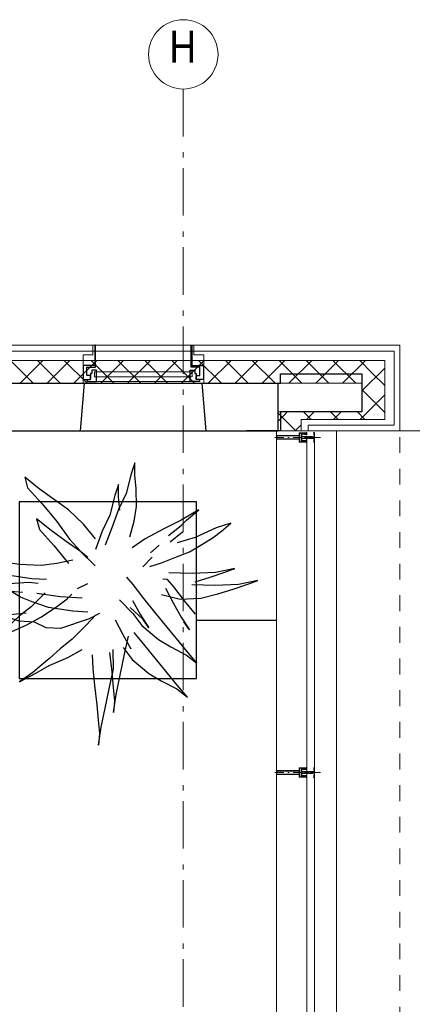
# Model space of a CAD drawing. Header units: millimetres. Extents: x 45699 to 251499, y 244 to 86446.
# Tile 240 of 240: x 238974 to 241039, y 81179 to 86365. Entities that reach past the tile are written whole.
import ezdxf

# ---------------------------------------------------------------- set-up
doc = ezdxf.new("R2010")
doc.units = ezdxf.units.MM
doc.header["$LTSCALE"] = 400
for name, pattern in [('HIDDEN', [0.375, 0.25, -0.125]), ('STYLE_01', [0.416641, 0.208282, -0.208359]), ('STYLE_06', [1.041641, 0.625, -0.208282, 0.069427, -0.138931]), ('STYLE_15', [0.240945, 0.11811, -0.059055, 0.004724, -0.059055]), ('STYLE_16', [0.177165, 0.11811, -0.059055])]:
    doc.linetypes.add(name, pattern=pattern)
for name, color, linetype in [('-ve', 2, 'HIDDEN'), ('inlay', 6, 'Continuous'), ('plant', 114, 'Continuous'), ('timmerwerk-ge', 150, 'Continuous')]:
    doc.layers.add(name, color=color, linetype=linetype)
for name, color, linetype, lineweight in [('Binnenkozijnen', 140, 'Continuous', 15), ('Buitenkozijnen', 140, 'Continuous', 15), ('mat-beton (ihwg)', 5, 'Continuous', 25), ('mat-isolatie', 140, 'Continuous', 15), ('mat-multiplex-hor', 140, 'Continuous', 15), ('None', 7, 'Continuous', 9)]:
    doc.layers.add(name, color=color, linetype=linetype, lineweight=lineweight)
doc.styles.add('Arial Narrow', font='ARIALN.TTF', dxfattribs={"height": 222.25})

# ---------------------------------------------------------------- blocks, each defined once
blk = doc.blocks.new('*X818')
at = {"layer": 'None', "lineweight": 13}
for p, q in [((50041.5, 41020), (50161.5, 40900)), ((50182.9, 41020), (50302.9, 40900)), ((50324.3, 41020), (50444.3, 40900)), ((50465.7, 41020), (50585.7, 40900)), ((50607.1, 41020), (50727.1, 40900)), ((50748.5, 41020), (50868.5, 40900)), ((50889.9, 41020), (51009.9, 40900)), ((51031.3, 41020), (51151.3, 40900)), ((51172.7, 41020), (51292.7, 40900)), ((51314.1, 41020), (51434.1, 40900)), ((51455.5, 41020), (51575.5, 40900)), ((51596.9, 41020), (51716.9, 40900)), ((51738.3, 41020), (51858.3, 40900)), ((51879.7, 41020), (51945.5, 40954.2))]:
    blk.add_line(p, q, dxfattribs=at)
at = {"layer": 'None', "lineweight": 5}
for p, q in [((50092.4, 40900), (50212.4, 41020)), ((50233.8, 40900), (50353.8, 41020)), ((50375.2, 40900), (50495.2, 41020)), ((50516.7, 40900), (50636.7, 41020)), ((50658.1, 40900), (50778.1, 41020)), ((50799.5, 40900), (50919.5, 41020)), ((50940.9, 40900), (51060.9, 41020)), ((51082.3, 40900), (51202.3, 41020)), ((51223.8, 40900), (51343.8, 41020)), ((51365.2, 40900), (51485.2, 41020)), ((51506.6, 40900), (51626.6, 41020)), ((51648, 40900), (51768, 41020)), ((51789.4, 40900), (51909.4, 41020))]:
    blk.add_line(p, q, dxfattribs=at)
blk = doc.blocks.new('*U497')
at = {"layer": 'None', "color": 8, "lineweight": 5, "flags": 128}
for points in [[(-5, -154.3), (-5, -154.3, 0.414214), (-5.5, -154.8), (-5.5, -172.5), (-5.5, -172.5, 0.414214), (-5, -173), (-4, -173), (-4, -173, 0.414214), (-3.5, -172.5), (-3.5, -172.5, 0.414214), (-4, -172), (-4.5, -172), (-4.5, -168.8), (-4.5, -168.8, -0.414214), (-4, -168.3), (-2.7, -168.3), (-2.7, -168.3, 0.221695), (-1.9, -167.9), (-0.8, -166.5), (-0.8, -166.5, -0.466308), (0.8, -166.5), (2, -167.9), (2, -167.9, 0.221695), (2.7, -168.3), (4, -168.3), (4, -168.3, -0.414214), (4.5, -168.8), (4.5, -172), (4, -172), (4, -172, 0.414214), (3.5, -172.5), (3.5, -172.5, 0.414214), (4, -173), (5, -173), (5, -173, 0.414214), (5.5, -172.5), (5.5, -154.8), (5.5, -154.8, 0.414214), (5, -154.3), (4.7, -154.3), (4.7, -155), (4.7, -155, -0.414214), (4.4, -155.3), (4.1, -155.3), (4.1, -155.3, -0.414214), (3.3, -154.5), (3.3, -150.6), (3.3, -150.6, -0.414214), (4.1, -149.8), (4.4, -149.8), (4.4, -149.8, -0.414214), (4.7, -150.1), (4.7, -150.8), (5, -150.8), (5, -150.8, 0.414214), (5.5, -150.3), (5.5, -137.6), (5.5, -137.6, 0.351868), (5.3, -137.3), (5.3, -137.3, 0.351868), (4.9, -137.5), (4.1, -139.2), (4.1, -139.2, 0.314902), (4.2, -139.4), (4.5, -139.7), (4.5, -139.7, -0.198912), (4.5, -139.9), (4.5, -140.1), (4.5, -140.1, -0.198912), (4.5, -140.3), (4.2, -140.6), (4.2, -140.6, 0.414214), (4.2, -140.8), (4.5, -141.1), (4.5, -141.1, -0.198912), (4.5, -141.3), (4.5, -141.5), (4.5, -141.5, -0.198912), (4.5, -141.7), (4.2, -142), (4.2, -142, 0.414214), (4.2, -142.2), (4.5, -142.5), (4.5, -142.5, -0.198912), (4.5, -142.7), (4.5, -143.2), (4.5, -143.2, -0.087489), (4.5, -143.3), (4.2, -144.1), (4.2, -148.5), (4.2, -148.5, -0.414214), (3.9, -148.8), (-3.9, -148.8), (-3.9, -148.8, -0.414214), (-4.2, -148.5), (-4.2, -144.1), (-4.5, -143.3), (-4.5, -143.3, -0.087489), (-4.5, -143.2), (-4.5, -142.7), (-4.5, -142.7, -0.198912), (-4.4, -142.5), (-4.1, -142.2), (-4.1, -142.2, 0.414214), (-4.1, -142), (-4.4, -141.7), (-4.4, -141.7, -0.198912), (-4.5, -141.5), (-4.5, -141.3), (-4.5, -141.3, -0.198912), (-4.4, -141.1), (-4.1, -140.8), (-4.1, -140.8, 0.414214), (-4.1, -140.6), (-4.4, -140.3), (-4.4, -140.3, -0.198912), (-4.5, -140.1), (-4.5, -139.9), (-4.5, -139.9, -0.198912), (-4.4, -139.7), (-4.1, -139.4), (-4.1, -139.4, 0.314902), (-4.1, -139.2), (-4.9, -137.5), (-4.9, -137.5, 0.351868), (-5.3, -137.3), (-5.3, -137.3, 0.351868), (-5.5, -137.6), (-5.5, -150.3), (-5.5, -150.3, 0.414214), (-5, -150.8), (-4.7, -150.8), (-4.7, -150.1), (-4.7, -150.1, -0.414214), (-4.4, -149.8), (-4.1, -149.8), (-4.1, -149.8, -0.414214), (-3.3, -150.6), (-3.3, -154.5), (-3.3, -154.5, -0.414214), (-4.1, -155.3), (-4.4, -155.3), (-4.4, -155.3, -0.414214), (-4.7, -155), (-4.7, -154.3)], [(-1.8, -149.8, 0.414214), (-2.3, -150.3), (-2.3, -155.1), (-2.3, -155.1, 0.414214), (-2.1, -155.3), (2.1, -155.3), (2.1, -155.3, 0.414214), (2.3, -155.1), (2.3, -150.3), (2.3, -150.3, 0.414214), (1.8, -149.8), (-1.8, -149.8)], [(-4.5, -161.7, -0.414214), (-4, -161.2), (-2.7, -161.2), (-2.7, -161.2, 0.414214), (-2.5, -161), (-2.5, -160.4), (-2.5, -160.4, 0.414214), (-2.7, -160.2), (-4, -160.2), (-4, -160.2, -0.414214), (-4.5, -159.7), (-4.5, -156.8), (-4.5, -156.8, -0.414214), (-4, -156.3), (4, -156.3), (4, -156.3, -0.414214), (4.5, -156.8), (4.5, -159.7), (4.5, -159.7, -0.414214), (4, -160.2), (2.7, -160.2), (2.7, -160.2, 0.414214), (2.5, -160.4), (2.5, -161), (2.5, -161, 0.414214), (2.7, -161.2), (4, -161.2), (4, -161.2, -0.414214), (4.5, -161.7), (4.5, -166.8), (4.5, -166.8, -0.414214), (4, -167.3), (3, -167.3), (3, -167.3, -0.221695), (2.6, -167.1), (1.5, -165.9), (1.5, -165.9, 0.466308), (-1.5, -165.9), (-2.6, -167.1), (-2.6, -167.1, -0.221695), (-2.9, -167.3), (-4, -167.3), (-4, -167.3, -0.414214), (-4.5, -166.8), (-4.5, -161.7)]]:
    blk.add_lwpolyline(points, format="xyb", close=True, dxfattribs=at)
blk = doc.blocks.new('*U498')
at = {"layer": 'None', "color": 8, "lineweight": 5, "flags": 128}
for points in [[(-13.5, -182.8), (-13.5, -181.9), (-14.5, -181.1), (-14.5, -181.1, 0.36397), (-14.9, -181.1), (-14.9, -181.1), (-15.4, -181.5), (-15.4, -181.5, -0.36397), (-15.8, -181.5), (-15.8, -181.5), (-16.3, -181.1), (-16.3, -181.1, 0.36397), (-16.7, -181.1), (-16.7, -181.1), (-17.2, -181.5), (-17.2, -181.5, -0.36397), (-17.6, -181.5), (-17.6, -181.5), (-18.1, -181.1), (-18.1, -181.1, 0.36397), (-18.5, -181.1), (-18.5, -181.1), (-19, -181.5), (-19, -181.5, -0.36397), (-19.4, -181.5), (-19.4, -181.5), (-19.9, -181.1), (-19.9, -181.1, 0.36397), (-20.3, -181.1), (-20.3, -181.1), (-20.8, -181.5), (-20.8, -181.5, -0.36397), (-21.2, -181.5), (-21.2, -181.5), (-21.7, -181.1), (-21.7, -181.1, 0.36397), (-22.1, -181.1), (-22.1, -181.1), (-22.4, -181.3), (-23.2, -181.3), (-23.5, -181.1), (-23.5, -181.1, 0.36397), (-23.9, -181.1), (-23.9, -181.1), (-24.2, -181.3), (-24.5, -181.3), (-24.5, -181.3, -0.267949), (-24.8, -181.2), (-24.8, -181.2), (-24.9, -180.9), (-24.9, -180.9, 0.339454), (-25.3, -180.7), (-25.3, -180.7, 0.339454), (-25.5, -181), (-25.5, -181), (-25.5, -184.4), (-25.5, -184.4, 0.414214), (-25.2, -184.7), (-25.2, -184.7), (-24.3, -184.7), (-24.3, -184.7, 0.414214), (-24, -184.4), (-24, -184.4), (-24, -182.7), (-24, -182.7, 0.236068), (-24.1, -182.5), (-24.1, -182.5), (-24.1, -182.5, -0.548276), (-24, -182.2), (-24, -182.2, -0.548276), (-23.8, -182.4), (-23.8, -182.4), (-23.8, -182.4, 0.250388), (-23.6, -182.3), (-23.6, -182.3), (-22.8, -182.3), (-22.8, -182.3, -0.414214), (-22.5, -182.6), (-22.5, -182.6), (-22.5, -183.3), (-22.5, -183.3, 0.414214), (-22.2, -183.6), (-22.2, -183.6), (-22, -183.6), (-22, -183.6, 0.131652), (-21.8, -183.5), (-21.8, -183.5), (-20.5, -182.8), (-13.5, -182.8)], [(-6, -180.7), (-6, -180.7, -0.388879), (-8.7, -183.2), (-8.7, -183.2), (-20.4, -183.2), (-21.6, -183.9), (-22.9, -183.9), (-22.9, -182.7), (-23.8, -182.7), (-23.8, -184.8), (23.8, -184.8), (23.8, -182.7), (22.9, -182.7), (22.9, -183.9), (21.7, -183.9), (20.4, -183.2), (8.7, -183.2), (8.7, -183.2, -0.388879), (6, -180.7), (6, -180.7), (5.3, -173.2), (2.5, -173.2), (2.5, -171.2), (-2.5, -171.2), (-2.5, -173.2), (-5.3, -173.2), (-6, -180.7)], [(13.5, -182.8), (13.5, -181.9), (14.5, -181.1), (14.5, -181.1, -0.36397), (14.9, -181.1), (14.9, -181.1), (15.4, -181.5), (15.4, -181.5, 0.36397), (15.8, -181.5), (15.8, -181.5), (16.3, -181.1), (16.3, -181.1, -0.36397), (16.7, -181.1), (16.7, -181.1), (17.2, -181.5), (17.2, -181.5, 0.36397), (17.6, -181.5), (17.6, -181.5), (18.1, -181.1), (18.1, -181.1, -0.36397), (18.5, -181.1), (18.5, -181.1), (19, -181.5), (19, -181.5, 0.36397), (19.4, -181.5), (19.4, -181.5), (19.9, -181.1), (19.9, -181.1, -0.36397), (20.3, -181.1), (20.3, -181.1), (20.8, -181.5), (20.8, -181.5, 0.36397), (21.2, -181.5), (21.2, -181.5), (21.7, -181.1), (21.7, -181.1, -0.36397), (22.1, -181.1), (22.1, -181.1), (22.4, -181.3), (23.2, -181.3), (23.5, -181.1), (23.5, -181.1, -0.36397), (23.9, -181.1), (23.9, -181.1), (24.2, -181.3), (24.5, -181.3), (24.5, -181.3, 0.267949), (24.8, -181.2), (24.8, -181.2), (25, -180.9), (25, -180.9, -0.339454), (25.3, -180.7), (25.3, -180.7, -0.339454), (25.5, -181), (25.5, -181), (25.5, -184.4), (25.5, -184.4, -0.414214), (25.2, -184.7), (25.2, -184.7), (24.3, -184.7), (24.3, -184.7, -0.414214), (24, -184.4), (24, -184.4), (24, -182.7), (24, -182.7, -0.236068), (24.1, -182.5), (24.1, -182.5), (24.1, -182.5, 0.548276), (24.1, -182.2), (24.1, -182.2, 0.548276), (23.9, -182.4), (23.9, -182.4), (23.9, -182.4, -0.250388), (23.6, -182.3), (23.6, -182.3), (22.8, -182.3), (22.8, -182.3, 0.414214), (22.5, -182.6), (22.5, -182.6), (22.5, -183.3), (22.5, -183.3, -0.414214), (22.2, -183.6), (22.2, -183.6), (22, -183.6), (22, -183.6, -0.131652), (21.8, -183.5), (21.8, -183.5), (20.5, -182.8), (13.5, -182.8)]]:
    blk.add_lwpolyline(points, format="xyb", close=True, dxfattribs=at)
blk = doc.blocks.new('verticale stijl 150x50 UV')
at = {"layer": 'None', "color": 8, "linetype": 'STYLE_15', "lineweight": 5}
blk.add_line((0, -216), (0, 35), dxfattribs=at)
at = {"layer": 'None', "color": 8, "lineweight": 5}
for p, q in [((-25.6, -142.7), (-25.6, -142.7)), ((-25.6, -144.4), (-25.6, -144.4)), ((-24.8, -133.4), (-24.8, -133.4)), ((-24.8, -134.2), (-24.8, -134.2)), ((-24.8, -135), (-24.8, -135)), ((-24.8, -135.8), (-24.8, -135.8)), ((-24.8, -136.6), (-24.8, -136.6)), ((-24.8, -137.4), (-24.8, -137.4)), ((-24.8, -138.3), (-24.8, -138.3)), ((-24.8, -139.1), (-24.8, -139.1)), ((-24.8, -139.9), (-24.8, -139.9)), ((-24.8, -140.7), (-24.8, -140.7)), ((-24.8, -141.5), (-24.8, -141.5)), ((-24.8, -142.3), (-24.8, -142.3)), ((-24.8, -143.1), (-24.8, -143.1)), ((-24.8, -144.8), (-24.8, -144.8)), ((-24, -133), (-24, -133)), ((-24, -133.8), (-24, -133.8)), ((-24, -134.6), (-24, -134.6)), ((-24, -135.4), (-24, -135.4)), ((-24, -136.2), (-24, -136.2)), ((-24, -137), (-24, -137)), ((-24, -137.9), (-24, -137.9)), ((-24, -138.7), (-24, -138.7)), ((-24, -139.5), (-24, -139.5)), ((-24, -140.3), (-24, -140.3)), ((-24, -141.1), (-24, -141.1)), ((-24, -141.9), (-24, -141.9)), ((-24, -142.7), (-24, -142.7)), ((-24, -144.4), (-24, -144.4)), ((-23.2, -133.4), (-23.2, -133.4)), ((-23.2, -134.2), (-23.2, -134.2)), ((-23.2, -135), (-23.2, -135)), ((-23.2, -135.8), (-23.2, -135.8)), ((-23.2, -136.6), (-23.2, -136.6)), ((-23.2, -137.4), (-23.2, -137.4)), ((-23.2, -138.3), (-23.2, -138.3)), ((-23.2, -139.1), (-23.2, -139.1)), ((-23.2, -139.9), (-23.2, -139.9)), ((-23.2, -140.7), (-23.2, -140.7)), ((-23.2, -141.5), (-23.2, -141.5)), ((-23.2, -144.8), (-23.2, -144.8)), ((-22.4, -133), (-22.4, -133)), ((-22.4, -133.8), (-22.4, -133.8)), ((-22.4, -134.6), (-22.4, -134.6)), ((-22.4, -140.3), (-22.4, -140.3)), ((-22.4, -141.1), (-22.4, -141.1)), ((-22.4, -144.4), (-22.4, -144.4)), ((-21.6, -126.9), (-21.6, -126.9)), ((-21.6, -127.7), (-21.6, -127.7)), ((-21.6, -128.5), (-21.6, -128.5)), ((-21.6, -129.3), (-21.6, -129.3)), ((-21.6, -130.1), (-21.6, -130.1)), ((-21.6, -130.9), (-21.6, -130.9)), ((-21.6, -131.8), (-21.6, -131.8)), ((-21.6, -132.6), (-21.6, -132.6)), ((-21.6, -133.4), (-21.6, -133.4)), ((-21.6, -134.2), (-21.6, -134.2)), ((-21.6, -135), (-21.6, -135)), ((-21.6, -139.9), (-21.6, -139.9)), ((-21.6, -140.7), (-21.6, -140.7)), ((-21.6, -141.5), (-21.6, -141.5)), ((-21.6, -144.8), (-21.6, -144.8)), ((-20.7, -126.5), (-20.7, -126.5)), ((-20.7, -128.9), (-20.7, -128.9)), ((-20.7, -129.7), (-20.7, -129.7)), ((-20.7, -130.5), (-20.7, -130.5)), ((-20.7, -131.4), (-20.7, -131.4)), ((-20.7, -132.2), (-20.7, -132.2)), ((-20.7, -133), (-20.7, -133)), ((-20.7, -133.8), (-20.7, -133.8)), ((-20.7, -134.6), (-20.7, -134.6)), ((-20.7, -135.4), (-20.7, -135.4)), ((-20.7, -136.2), (-20.7, -136.2)), ((-20.7, -137), (-20.7, -137)), ((-20.7, -137.9), (-20.7, -137.9)), ((-20.7, -138.7), (-20.7, -138.7)), ((-20.7, -139.5), (-20.7, -139.5)), ((-20.7, -140.3), (-20.7, -140.3)), ((-20.7, -141.1), (-20.7, -141.1)), ((-20.7, -144.4), (-20.7, -144.4)), ((-19.9, -126.1), (-19.9, -126.1)), ((-19.9, -130.1), (-19.9, -130.1)), ((-19.9, -130.9), (-19.9, -130.9)), ((-19.9, -131.8), (-19.9, -131.8)), ((-19.9, -132.6), (-19.9, -132.6)), ((-19.9, -133.4), (-19.9, -133.4)), ((-19.9, -134.2), (-19.9, -134.2)), ((-19.9, -135), (-19.9, -135)), ((-19.9, -135.8), (-19.9, -135.8)), ((-19.9, -136.6), (-19.9, -136.6)), ((-19.9, -137.4), (-19.9, -137.4)), ((-19.9, -138.3), (-19.9, -138.3)), ((-19.9, -139.1), (-19.9, -139.1)), ((-19.9, -139.9), (-19.9, -139.9)), ((-19.9, -140.7), (-19.9, -140.7)), ((-19.9, -141.5), (-19.9, -141.5)), ((-19.9, -142.3), (-19.9, -142.3)), ((-19.9, -143.1), (-19.9, -143.1)), ((-19.9, -143.9), (-19.9, -143.9)), ((-19.1, -126.5), (-19.1, -126.5)), ((-19.1, -127.3), (-19.1, -127.3)), ((-19.1, -128.9), (-19.1, -128.9)), ((-19.1, -129.7), (-19.1, -129.7)), ((-19.1, -130.5), (-19.1, -130.5)), ((-19.1, -131.4), (-19.1, -131.4)), ((-19.1, -132.2), (-19.1, -132.2)), ((-19.1, -133), (-19.1, -133)), ((-19.1, -133.8), (-19.1, -133.8)), ((-19.1, -134.6), (-19.1, -134.6)), ((-19.1, -140.3), (-19.1, -140.3)), ((-19.1, -141.1), (-19.1, -141.1)), ((-19.1, -141.9), (-19.1, -141.9)), ((-18.3, -127.7), (-18.3, -127.7)), ((-18.3, -128.5), (-18.3, -128.5)), ((-18.3, -129.3), (-18.3, -129.3)), ((-18.3, -133.4), (-18.3, -133.4)), ((-18.3, -134.2), (-18.3, -134.2)), ((-18.3, -135), (-18.3, -135)), ((-18.3, -139.9), (-18.3, -139.9)), ((-18.3, -140.7), (-18.3, -140.7)), ((-18.3, -141.5), (-18.3, -141.5)), ((-18.3, -142.3), (-18.3, -142.3)), ((-17.5, -133), (-17.5, -133)), ((-17.5, -133.8), (-17.5, -133.8)), ((-17.5, -134.6), (-17.5, -134.6)), ((-17.5, -135.4), (-17.5, -135.4)), ((-17.5, -136.2), (-17.5, -136.2)), ((-17.5, -137), (-17.5, -137)), ((-17.5, -137.9), (-17.5, -137.9)), ((-17.5, -138.7), (-17.5, -138.7)), ((-17.5, -139.5), (-17.5, -139.5)), ((-17.5, -140.3), (-17.5, -140.3)), ((-17.5, -141.1), (-17.5, -141.1)), ((-17.5, -141.9), (-17.5, -141.9)), ((-17.5, -142.7), (-17.5, -142.7)), ((-16.7, -133.4), (-16.7, -133.4)), ((-16.7, -134.2), (-16.7, -134.2)), ((-16.7, -135), (-16.7, -135)), ((-16.7, -135.8), (-16.7, -135.8)), ((-16.7, -136.6), (-16.7, -136.6)), ((-16.7, -137.4), (-16.7, -137.4)), ((-16.7, -138.3), (-16.7, -138.3)), ((-16.7, -139.1), (-16.7, -139.1)), ((-16.7, -139.9), (-16.7, -139.9)), ((-16.7, -140.7), (-16.7, -140.7)), ((-16.7, -141.5), (-16.7, -141.5)), ((-16.7, -142.3), (-16.7, -142.3)), ((-16.7, -143.1), (-16.7, -143.1)), ((-15.9, -141.1), (-15.9, -141.1)), ((-15.9, -141.9), (-15.9, -141.9)), ((-15.9, -142.7), (-15.9, -142.7)), ((-15.9, -144.4), (-15.9, -144.4)), ((-15.1, -142.3), (-15.1, -142.3)), ((-15.1, -143.1), (-15.1, -143.1)), ((-15.1, -143.9), (-15.1, -143.9)), ((-15.1, -144.8), (-15.1, -144.8)), ((-14.2, -141.9), (-14.2, -141.9)), ((-14.2, -142.7), (-14.2, -142.7)), ((-14.2, -143.5), (-14.2, -143.5)), ((-14.2, -144.4), (-14.2, -144.4)), ((-13.4, -143.1), (-13.4, -143.1)), ((-13.4, -143.9), (-13.4, -143.9))]:
    blk.add_line(p, q, dxfattribs=at)
at = {"layer": 'None', "color": 8, "linetype": 'STYLE_16', "lineweight": 5}
for p, q in [((-2.2, -155.1), (0, -154.5)), ((-2.2, -156.7), (-2.2, -155.1)), ((-1.5, -156.9), (-1.5, -155)), ((-1, -157), (-1, -155.1)), ((2.3, -155.1), (0, -154.5)), ((1, -157), (1, -155.1)), ((1.5, -156.9), (1.5, -155)), ((2.3, -156.7), (2.3, -155.1))]:
    blk.add_line(p, q, dxfattribs=at)
at = {"layer": 'None', "color": 8, "linetype": 'Continuous', "lineweight": 5, "flags": 128}
for points in [[(-10, 15.4), (10, 15.4), (10, -104.8), (25, -104.8), (25, -116.8), (-25, -116.8), (-25, -104.8), (-10, -104.8)], [(-8, 13.4), (-8, -104.8), (8, -104.8), (8, 13.4)], [(8, -106.8), (-8, -106.8), (-23, -106.8), (-23, -114.8), (23, -114.8), (23, -106.8)]]:
    blk.add_lwpolyline(points, close=True, dxfattribs=at)
at = {"layer": 'None', "color": 8, "lineweight": 5, "flags": 128}
for points in [[(-14.8, -144.8), (-14.8, -144.8, 0.390793), (-13.2, -143.5), (-13.2, -143.5, 0.390793), (-14.4, -141.8), (-14.4, -141.8, -0.352623), (-16, -139.9), (-16, -133.1), (-16, -133.1, 0.414214), (-16.3, -132.8), (-17.6, -132.8), (-18.1, -133), (-18.1, -133, -0.520293), (-18.3, -132.8), (-18.3, -130.1), (-18.2, -130), (-18.2, -128), (-18.2, -128, -0.577863), (-18.1, -127.7), (-18, -127.7), (-18, -127.7, 0.366605), (-17.7, -127.5), (-17.7, -127.5, 0.366605), (-17.9, -127.1), (-17.9, -127.1, -0.130834), (-19.2, -126.1), (-19.2, -126.1, 0.439074), (-20.7, -126.1), (-20.7, -126.1, -0.133252), (-22, -127.1), (-22, -127.1, 0.366605), (-22.2, -127.5), (-22.2, -127.5, 0.366605), (-21.9, -127.7), (-21.8, -127.7), (-21.8, -127.7, -0.577455), (-21.8, -128), (-21.8, -130), (-21.6, -130.1), (-21.6, -132.8), (-21.6, -132.8, -0.52048), (-21.9, -133), (-22.4, -132.8), (-24.7, -132.8), (-24.7, -132.8, 0.414214), (-25, -133.1), (-25, -140.9), (-25, -140.9, -0.255976), (-25.9, -142.6), (-25.9, -142.6, 0.749676), (-25.3, -144.8), (-21.2, -144.8), (-21.2, -144.8, 0.414214), (-19.2, -142.8), (-19.2, -142.8, -0.402808), (-18.7, -142.3), (-18.7, -142.3, -0.402808), (-18.2, -142.8), (-18.2, -142.8, 0.233259), (-18, -143.1), (-14.6, -143.6), (-14.6, -143.6, -0.419014), (-14.5, -143.7), (-14.5, -143.7, -0.419014), (-14.6, -143.8), (-16, -143.8), (-16, -143.8, 0.414214), (-16.5, -144.3), (-16.5, -144.3, 0.414214), (-16, -144.8)], [(-23.2, -141.6), (-23.2, -141.6, 0.418874), (-23.7, -142.1), (-23.7, -142.1, -0.396568), (-25.3, -143.4), (-25.3, -143.4, 0.437017), (-25.7, -143.7), (-25.7, -143.7, 0.437017), (-25.4, -144), (-21.9, -144), (-21.9, -144, 0.263556), (-20.2, -143), (-20.2, -143, 0.552342), (-20.8, -141.8)], [(25, -132.6), (25, -116.8), (23.1, -116.8), (-23.1, -116.8), (-25, -116.8), (-25, -132.6), (-22.1, -132.6), (-22.1, -128), (-22.6, -128), (-22.6, -126.6), (-22.1, -126.6), (-22.1, -124.7), (-21.9, -124.5), (-21.9, -120.3), (-21.9, -120.3, -0.414214), (-20.2, -118.6), (-20.1, -118.6), (-20.1, -118.6, -0.414214), (-18.4, -120.3), (-18.4, -124.5), (-18.2, -124.7), (-18.2, -126.6), (-17.7, -126.6), (-17.7, -128), (-18.2, -128), (-18.2, -132.6), (-16.3, -132.6), (-16.3, -119.8), (-16.3, -119.8, -0.414214), (-15.1, -118.6), (-15.1, -118.6), (-6.5, -118.6), (-6.5, -118.6, -0.414214), (-5.3, -119.8), (-5.3, -136.8), (-3.9, -136.8), (-3.9, -139.6), (-4.3, -140), (-3.9, -140.4), (-3.9, -141), (-4.3, -141.4), (-3.9, -141.8), (-3.9, -142.4), (-4.3, -142.8), (-3.9, -143.8), (-3.9, -148.6), (-2.2, -148.6), (-2.2, -137.8), (-2.2, -137.8, -0.414214), (0, -135.6), (0, -135.6), (0, -135.6, -0.414214), (2.2, -137.8), (2.2, -148.6), (3.9, -148.6), (3.9, -143.8), (4.3, -142.8), (3.9, -142.4), (3.9, -141.8), (4.3, -141.4), (3.9, -141), (3.9, -140.4), (4.3, -140), (3.9, -139.6), (3.9, -136.8), (5.4, -136.8), (5.4, -119.8), (5.4, -119.8, -0.414214), (6.6, -118.6), (6.6, -118.6), (15.1, -118.6), (15.1, -118.6, -0.414214), (16.3, -119.8), (16.3, -132.6), (18.2, -132.6), (18.2, -128), (17.7, -128), (17.7, -126.6), (18.2, -126.6), (18.2, -124.7), (18.5, -124.5), (18.5, -120.3), (18.5, -120.3, -0.414214), (20.2, -118.6), (20.2, -118.6), (20.2, -118.6, -0.414214), (21.9, -120.3), (21.9, -124.5), (22.1, -124.7), (22.1, -126.6), (22.6, -126.6), (22.6, -128), (22.1, -128), (22.1, -132.6)], [(-23, -135.9), (-23, -135.9, -0.414214), (-22.1, -135), (-22.1, -135, -0.414214), (-21.3, -135.9), (-21.3, -138.8), (-21.3, -138.8, -0.414214), (-22.1, -139.6), (-22.1, -139.6, -0.414214), (-23, -138.8)], [(-21, -127.8, -0.29188), (-20.8, -127.3), (-20.3, -126.9), (-20.3, -126.9, -0.344328), (-19.7, -126.9), (-19.2, -127.3), (-19.2, -127.3, -0.29188), (-19, -127.8), (-19.4, -129.5), (-19.4, -129.5, -0.348796), (-20, -130), (-20, -130, -0.348796), (-20.6, -129.5), (-21, -127.8)], [(-18.8, -139.6, -0.414214), (-19.7, -138.8), (-19.7, -135.9), (-19.7, -135.9, -0.414214), (-18.8, -135), (-18.8, -135, -0.414214), (-18, -135.9), (-18, -138.8), (-18, -138.8, -0.414214), (-18.8, -139.6)], [(0, -157.1), (0, -157.1, -0.163834), (-4.3, -155.6), (-4.3, -155.6), (-4.3, -155.6, -0.234469), (-4.7, -154.8), (-4.7, -154.8), (-4.7, -153.6), (4.8, -153.6), (4.8, -154.8), (4.8, -154.8, -0.234469), (4.4, -155.6), (4.4, -155.6), (4.4, -155.6, -0.163834), (0, -157.1), (0, -157.1)], [(14.8, -144.8), (14.8, -144.8, -0.390793), (13.3, -143.5), (13.3, -143.5, -0.390793), (14.4, -141.8), (14.4, -141.8, 0.352623), (16, -139.9), (16, -133.1), (16, -133.1, -0.414214), (16.3, -132.8), (17.6, -132.8), (18.1, -133), (18.1, -133, 0.520293), (18.4, -132.8), (18.4, -130.1), (18.2, -130), (18.2, -128), (18.2, -128, 0.577863), (18.2, -127.7), (18.1, -127.7), (18.1, -127.7, -0.366605), (17.8, -127.5), (17.8, -127.5, -0.366605), (18, -127.1), (18, -127.1, 0.130834), (19.3, -126.1), (19.3, -126.1, -0.439074), (20.7, -126.1), (20.7, -126.1, 0.133252), (22.1, -127.1), (22.1, -127.1, -0.366605), (22.3, -127.5), (22.3, -127.5, -0.366605), (22, -127.7), (21.9, -127.7), (21.9, -127.7, 0.577455), (21.8, -128), (21.8, -130), (21.7, -130.1), (21.7, -132.8), (21.7, -132.8, 0.52048), (21.9, -133), (22.4, -132.8), (24.7, -132.8), (24.7, -132.8, -0.414214), (25, -133.1), (25, -140.9), (25, -140.9, 0.255976), (25.9, -142.6), (25.9, -142.6, -0.749676), (25.3, -144.8), (21.2, -144.8), (21.2, -144.8, -0.414214), (19.2, -142.8), (19.2, -142.8, 0.402808), (18.7, -142.3), (18.7, -142.3, 0.402808), (18.2, -142.8), (18.2, -142.8, -0.233259), (18, -143.1), (14.6, -143.6), (14.6, -143.6, 0.419014), (14.5, -143.7), (14.5, -143.7, 0.419014), (14.6, -143.8), (16, -143.8), (16, -143.8, -0.414214), (16.5, -144.3), (16.5, -144.3, -0.414214), (16, -144.8)], [(18.9, -139.6, 0.414214), (19.7, -138.8), (19.7, -135.9), (19.7, -135.9, 0.414214), (18.9, -135), (18.9, -135, 0.414214), (18, -135.9), (18, -138.8), (18, -138.8, 0.414214), (18.9, -139.6)], [(21, -127.8, 0.29188), (20.8, -127.3), (20.3, -126.9), (20.3, -126.9, 0.344328), (19.7, -126.9), (19.2, -127.3), (19.2, -127.3, 0.29188), (19, -127.8), (19.4, -129.5), (19.4, -129.5, 0.348796), (20, -130), (20, -130, 0.348796), (20.6, -129.5), (21, -127.8)], [(23.2, -141.6), (23.2, -141.6, -0.418874), (23.7, -142.1), (23.7, -142.1, 0.396568), (25.3, -143.4), (25.3, -143.4, -0.437017), (25.7, -143.7), (25.7, -143.7, -0.437017), (25.4, -144), (21.9, -144), (21.9, -144, -0.263556), (20.2, -143), (20.2, -143, -0.552342), (20.8, -141.8)], [(23, -135.9), (23, -135.9, 0.414214), (22.2, -135), (22.2, -135, 0.414214), (21.3, -135.9), (21.3, -138.8), (21.3, -138.8, 0.414214), (22.2, -139.6), (22.2, -139.6, 0.414214), (23, -138.8)]]:
    blk.add_lwpolyline(points, format="xyb", close=True, dxfattribs=at)
blk.add_lwpolyline([(4, -118.6), (4, -134.3), (-4, -134.3), (-4, -118.6)], close=True, dxfattribs=at)
at = {"layer": 'None', "color": 8, "linetype": 'STYLE_16', "lineweight": 5}
for centre, radius, start, end in [((-1.6, -158.4), 3.38, 79.3357, 100.6643), ((0, -163.2), 8.16, 82.9585, 97.0415), ((1.6, -158.4), 3.38, 79.3357, 100.6643), ((0, -160.4), 3.5, 73.4149, 106.5851)]:
    blk.add_arc(centre, radius, start, end, dxfattribs=at)
at = {"layer": 'None', "color": 7}
for name in ['*U497', '*U498']:
    blk.add_blockref(name, (0, 0), dxfattribs=at)
blk = doc.blocks.new('Vliesgevelelement 4 150x50 1_200')
at = {"layer": 'Buitenkozijnen', "color": 7, "xscale": -1, "rotation": 270.0000000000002}
blk.add_blockref('verticale stijl 150x50 UV', (-5.2, 0), dxfattribs=at)
blk = doc.blocks.new('0600 pui gemeentehuis')
at = {"layer": 'Buitenkozijnen', "color": 92, "linetype": 'Continuous', "lineweight": 25}
for p, q in [((50.3, 0), (70.3, -250)), ((710.3, 0), (690.3, -250))]:
    blk.add_line(p, q, dxfattribs=at)
at = {"layer": 'Buitenkozijnen', "color": 43, "linetype": 'Continuous', "lineweight": 9}
blk.add_lwpolyline([(697.8, -400), (645.3, -400), (645.3, -450), (115.3, -450), (115.3, -400), (62.8, -400), (62.8, -250), (70.3, -250), (50.3, 0), (710.3, 0), (690.3, -250), (697.8, -250)], close=True, dxfattribs=at)
at = {"layer": 'None', "color": 8, "linetype": 'Continuous', "lineweight": 5}
blk.add_line((134.5, -260), (626, -260), dxfattribs=at)
at = {"layer": 'None', "color": 92, "linetype": 'Continuous', "lineweight": 25}
for points in [[(63.5, -270), (102.5, -270), (102.5, -291.7), (83.5, -291.7), (83.5, -335), (129.3, -335), (129.3, -450), (125.3, -450), (125.3, -344), (63.5, -344), (63.5, -325), (63.5, -325)], [(697, -270), (658, -270), (658, -291.7), (677, -291.7), (677, -335), (631.3, -335), (631.3, -450), (635.3, -450), (635.3, -344), (697, -344), (697, -325), (697, -325)]]:
    blk.add_lwpolyline(points, close=True, dxfattribs=at)
for points in [[(84.5, -270), (84.5, -260), (134.5, -260), (134.5, -320), (109.4, -320), (109.4, -301.9), (102.5, -301.9), (102.5, -274.7)], [(676, -270), (676, -260), (626, -260), (626, -320), (651.2, -320), (651.2, -301.9), (658, -301.9), (658, -274.7)]]:
    blk.add_lwpolyline(points, dxfattribs=at)
at = {"layer": 'None', "color": 140, "linetype": 'Continuous', "lineweight": 15}
blk.add_lwpolyline([(122.8, -284.2), (637.8, -284.2), (637.8, -310.6), (122.8, -310.6)], close=True, dxfattribs=at)
blk = doc.blocks.new('*X1260')
at = {"layer": 'None', "lineweight": 5}
for p, q in [((51891.2, 40860.4), (52011.2, 40980.4)), ((51914.5, 40742.2), (52011.2, 40838.9))]:
    blk.add_line(p, q, dxfattribs=at)
at = {"layer": 'None', "lineweight": 13}
for p, q in [((51945.5, 40954.2), (52011.2, 40888.4)), ((51891.2, 40867), (52011.2, 40747))]:
    blk.add_line(p, q, dxfattribs=at)
blk = doc.blocks.new('*X1261')
at = {"layer": 'None', "lineweight": 5}
for p, q in [((51486.3, 40738.3), (51498, 40750)), ((51599.4, 40710), (51639.4, 40750)), ((51740.9, 40710), (51780.9, 40750)), ((51882.3, 40710), (51914.5, 40742.2))]:
    blk.add_line(p, q, dxfattribs=at)
at = {"layer": 'None', "lineweight": 13}
for p, q in [((51584.1, 40750), (51624.1, 40710)), ((51725.5, 40750), (51765.5, 40710)), ((51866.9, 40750), (51906.9, 40710))]:
    blk.add_line(p, q, dxfattribs=at)
blk = doc.blocks.new('*X1262')
at = {"layer": 'None', "lineweight": 13}
blk.add_line((51451.1, 40741.6), (51542.7, 40650), dxfattribs=at)
at = {"layer": 'None', "lineweight": 5}
for p, q in [((51451.1, 40703), (51486.3, 40738.3)), ((51539.4, 40650), (51571.1, 40681.6))]:
    blk.add_line(p, q, dxfattribs=at)
blk = doc.blocks.new('boom nieuw 01')
at = {"layer": 'plant', "extrusion": (0, -4.44089e-16, -1)}
for p, q in [((-224.7, 788.7), (-238, 749.2)), ((-224.7, 788.7), (-238, 749.2)), ((-224.7, 744.5), (-224.7, 788.7)), ((-224.7, 744.5), (-224.7, 788.7)), ((-573.8, 694.3), (-627.3, 736.9)), ((-627.3, 736.9), (-616.4, 698.2)), ((-573.8, 694.3), (-627.3, 736.9)), ((-627.3, 736.9), (-616.4, 698.2)), ((-238, 749.2), (-256.6, 677.1)), ((-238, 749.2), (-256.6, 677.1)), ((-219.3, 695.7), (-224.7, 744.5)), ((-219.3, 695.7), (-224.7, 744.5)), ((-616.4, 698.2), (-563.7, 639.2)), ((-616.4, 698.2), (-563.7, 639.2)), ((-518.7, 654), (-573.8, 694.3)), ((-518.7, 654), (-573.8, 694.3)), ((-284.5, 709.5), (-297.8, 669.9)), ((-284.5, 665.3), (-284.5, 709.5)), ((-218.5, 629.8), (-219.3, 695.7)), ((-218.5, 629.8), (-219.3, 695.7)), ((-466.7, 617.5), (-518.7, 654)), ((-466.7, 617.5), (-518.7, 654)), ((-297.8, 669.9), (-316.4, 597.8)), ((-256.6, 677.1), (-284.5, 618.9)), ((-256.6, 677.1), (-284.5, 618.9)), ((-279.1, 616.4), (-284.5, 665.3)), ((-563.7, 639.2), (-510.2, 574.1)), ((-563.7, 639.2), (-510.2, 574.1)), ((-412.5, 564.8), (-466.7, 617.5)), ((-412.5, 564.8), (-466.7, 617.5)), ((-284.5, 618.9), (-308.5, 551.4)), ((-284.5, 618.9), (-308.5, 551.4)), ((-227.1, 576.3), (-218.5, 629.8)), ((-227.1, 576.3), (-218.5, 629.8)), ((9.4, 616.6), (-55, 579.3)), ((9.4, 616.6), (-55, 579.3)), ((-35.5, 579.3), (9.4, 616.6)), ((-35.5, 579.3), (9.4, 616.6)), ((-530.6, 541.3), (-584.1, 583.9)), ((-584.1, 583.9), (-573.3, 545.2)), ((-530.6, 541.3), (-584.1, 583.9)), ((-584.1, 583.9), (-573.3, 545.2)), ((-316.4, 597.8), (-344.3, 539.7)), ((-242.6, 518.9), (-227.1, 576.3)), ((-242.6, 518.9), (-227.1, 576.3)), ((-55, 579.3), (-119.3, 547.6)), ((-55, 579.3), (-119.3, 547.6)), ((-55, 560), (-35.5, 579.3)), ((-55, 560), (-35.5, 579.3)), ((-573.3, 545.2), (-520.5, 486.2)), ((-573.3, 545.2), (-520.5, 486.2)), ((-475.6, 501), (-530.6, 541.3)), ((-475.6, 501), (-530.6, 541.3)), ((-510.2, 574.1), (-462.9, 509.7)), ((-510.2, 574.1), (-462.9, 509.7)), ((-369, 511.3), (-412.5, 564.8)), ((-369, 511.3), (-412.5, 564.8)), ((-308.5, 551.4), (-333.3, 487.8)), ((-308.5, 551.4), (-333.3, 487.8)), ((-119.3, 547.6), (-186.8, 511.1)), ((-101.5, 523.5), (-55, 560)), ((-101.5, 523.5), (-55, 560)), ((73, 551.4), (-3.8, 516.5)), ((73, 551.4), (-3.8, 516.5)), ((125.7, 568.5), (73, 551.4)), ((125.7, 568.5), (73, 551.4)), ((91.6, 539), (125.7, 568.5)), ((91.6, 539), (125.7, 568.5)), ((-462.9, 509.7), (-423.3, 465.5)), ((-462.9, 509.7), (-423.3, 465.5)), ((-344.3, 539.7), (-368.3, 472.2)), ((-186.8, 511.1), (-234.1, 478.6)), ((-186.8, 511.1), (-234.1, 478.6)), ((-95.3, 500.1), (-50.4, 537.3)), ((-3.8, 516.5), (-69.7, 496.4)), ((-3.8, 516.5), (-69.7, 496.4)), ((19.5, 490.2), (61.4, 516.5)), ((19.5, 490.2), (61.4, 516.5)), ((61.4, 516.5), (91.6, 539)), ((61.4, 516.5), (91.6, 539)), ((-520.5, 486.2), (-467, 421.1)), ((-520.5, 486.2), (-467, 421.1)), ((-423.6, 464.5), (-475.6, 501)), ((-423.6, 464.5), (-475.6, 501)), ((-167.4, 459.9), (-135.6, 487.8)), ((-167.4, 459.9), (-135.6, 487.8)), ((-25.5, 463.8), (19.5, 490.2)), ((-25.5, 463.8), (19.5, 490.2)), ((-830.8, 440.5), (-863.4, 450.5)), ((-863.4, 450.5), (-807.5, 440.5)), ((-830.8, 440.5), (-863.4, 450.5)), ((-863.4, 450.5), (-807.5, 440.5)), ((-792.8, 417.2), (-830.8, 440.5)), ((-792.8, 417.2), (-830.8, 440.5)), ((-807.5, 440.5), (-733.1, 431.9)), ((-807.5, 440.5), (-733.1, 431.9)), ((-509.8, 422.6), (-450.9, 434.3)), ((-509.8, 422.6), (-450.9, 434.3)), ((-369.3, 411.8), (-423.6, 464.5)), ((-369.3, 411.8), (-423.6, 464.5)), ((-423.3, 465.5), (-397, 443.8)), ((-423.3, 465.5), (-397, 443.8)), ((-195.4, 408.6), (-161.3, 444.2)), ((-127.8, 423.5), (-78.2, 442.9)), ((-127.8, 423.5), (-78.2, 442.9)), ((-78.2, 442.9), (-25.5, 463.8)), ((-78.2, 442.9), (-25.5, 463.8)), ((-750.9, 400.1), (-792.8, 417.2)), ((-750.9, 400.1), (-792.8, 417.2)), ((-690.5, 378.4), (-750.9, 400.1)), ((-690.5, 378.4), (-750.9, 400.1)), ((-733.1, 431.9), (-646.2, 418.7)), ((-733.1, 431.9), (-646.2, 418.7)), ((-646.2, 418.7), (-567.1, 414.8)), ((-646.2, 418.7), (-567.1, 414.8)), ((-567.1, 414.8), (-509.8, 422.6)), ((-567.1, 414.8), (-509.8, 422.6)), ((-169.7, 409.6), (-127.8, 423.5)), ((-169.7, 409.6), (-127.8, 423.5)), ((140.3, 402.5), (70.5, 387.7)), ((140.3, 402.5), (70.5, 387.7)), ((103.9, 389.3), (140.3, 402.5)), ((103.9, 389.3), (140.3, 402.5)), ((-601.3, 365.2), (-690.5, 378.4)), ((-601.3, 365.2), (-690.5, 378.4)), ((-547, 362.1), (-601.3, 365.2)), ((-547, 362.1), (-601.3, 365.2)), ((-231.2, 344.3), (-253.6, 370.7)), ((-231.2, 344.3), (-253.6, 370.7)), ((-105.3, 362.3), (-122.3, 363.9)), ((-105.3, 362.3), (-122.3, 363.9)), ((-82.8, 335.9), (-105.3, 362.3)), ((-82.8, 335.9), (-105.3, 362.3)), ((-14.8, 384.6), (-100.1, 386.9)), ((-14.8, 384.6), (-100.1, 386.9)), ((70.5, 387.7), (-14.8, 384.6)), ((70.5, 387.7), (-14.8, 384.6)), ((-4.7, 353.6), (51.1, 370.7)), ((-4.7, 353.6), (51.1, 370.7)), ((51.1, 370.7), (103.9, 389.3)), ((51.1, 370.7), (103.9, 389.3)), ((-838.2, 330.7), (-790.1, 339.3)), ((-838.2, 330.7), (-790.1, 339.3)), ((-787.1, 335.4), (-838.2, 330.7)), ((-787.1, 335.4), (-838.2, 330.7)), ((-790.1, 339.3), (-724.3, 343.1)), ((-790.1, 339.3), (-724.3, 343.1)), ((-737.4, 334.6), (-787.1, 335.4)), ((-737.4, 334.6), (-787.1, 335.4)), ((-690.9, 319.8), (-737.4, 334.6)), ((-724.3, 343.1), (-665.3, 349.3)), ((-724.3, 343.1), (-665.3, 349.3)), ((-665.3, 349.3), (-612.6, 352.4)), ((-665.3, 349.3), (-612.6, 352.4)), ((-612.6, 352.4), (-577.7, 349.3)), ((-612.6, 352.4), (-577.7, 349.3)), ((-397.8, 347), (-435.8, 328.4)), ((-397.8, 347), (-435.8, 328.4)), ((-191.6, 292.4), (-231.2, 344.3)), ((-191.6, 292.4), (-231.2, 344.3)), ((-113, 330.5), (-85.1, 277)), ((-113, 330.5), (-85.1, 277)), ((-43.2, 284), (-82.8, 335.9)), ((-43.2, 284), (-82.8, 335.9)), ((69, 340.7), (-16.3, 343)), ((69, 340.7), (-16.3, 343)), ((154.3, 343.8), (69, 340.7)), ((154.3, 343.8), (69, 340.7)), ((79.1, 309.7), (134.9, 326.8)), ((79.1, 309.7), (134.9, 326.8)), ((134.9, 326.8), (187.6, 345.4)), ((134.9, 326.8), (187.6, 345.4)), ((224.1, 358.6), (154.3, 343.8)), ((224.1, 358.6), (154.3, 343.8)), ((187.6, 345.4), (224.1, 358.6)), ((187.6, 345.4), (224.1, 358.6)), ((-635.8, 315.2), (-690.9, 319.8)), ((-635.8, 315.2), (-690.9, 319.8)), ((-642.4, 298.2), (-680.4, 321.5)), ((-642.4, 298.2), (-680.4, 321.5)), ((-600.5, 281.1), (-642.4, 298.2)), ((-600.5, 281.1), (-642.4, 298.2)), ((-552.9, 314.1), (-604.1, 262.9)), ((-552.9, 314.1), (-604.1, 262.9)), ((-582.7, 312.9), (-495.8, 299.8)), ((-582.7, 312.9), (-495.8, 299.8)), ((-511.1, 262.9), (-472.3, 291.6)), ((-511.1, 262.9), (-472.3, 291.6)), ((-495.8, 299.8), (-416.7, 295.8)), ((-495.8, 299.8), (-416.7, 295.8)), ((-472.3, 291.6), (-455.2, 308.6)), ((-472.3, 291.6), (-455.2, 308.6)), ((-151.3, 243.5), (-191.6, 292.4)), ((-151.3, 243.5), (-191.6, 292.4)), ((-127.2, 307.4), (-59, 290.3)), ((-127.2, 307.4), (-59, 290.3)), ((-59, 290.3), (16.3, 294.2)), ((-59, 290.3), (16.3, 294.2)), ((16.3, 294.2), (79.1, 309.7)), ((16.3, 294.2), (79.1, 309.7)), ((-604.1, 262.9), (-647.5, 228)), ((-604.1, 262.9), (-647.5, 228)), ((-540, 259.4), (-600.5, 281.1)), ((-540, 259.4), (-600.5, 281.1)), ((-567.7, 224.9), (-511.1, 262.9)), ((-567.7, 224.9), (-511.1, 262.9)), ((-450.8, 246.2), (-540, 259.4)), ((-450.8, 246.2), (-540, 259.4)), ((-280.7, 287.7), (-231.9, 238.1)), ((-280.7, 287.7), (-231.9, 238.1)), ((-193.9, 215.6), (-242, 259.8)), ((-193.9, 215.6), (-242, 259.8)), ((-233.5, 285.4), (-204, 232.6)), ((-233.5, 285.4), (-204, 232.6)), ((-85.1, 277), (-55.6, 224.2)), ((-85.1, 277), (-55.6, 224.2)), ((-2.9, 235.1), (-43.2, 284)), ((-2.9, 235.1), (-43.2, 284)), ((-794.4, 221.4), (-746.3, 230)), ((-794.4, 221.4), (-746.3, 230)), ((-743.2, 226.1), (-794.4, 221.4)), ((-743.2, 226.1), (-794.4, 221.4)), ((-746.3, 230), (-680.4, 233.8)), ((-746.3, 230), (-680.4, 233.8)), ((-693.6, 225.3), (-743.2, 226.1)), ((-693.6, 225.3), (-743.2, 226.1)), ((-647, 210.5), (-693.6, 225.3)), ((-647, 210.5), (-693.6, 225.3)), ((-647.5, 228), (-685.5, 193.1)), ((-647.5, 228), (-685.5, 193.1)), ((-680.4, 233.8), (-621.4, 240)), ((-680.4, 233.8), (-621.4, 240)), ((-619.6, 196.2), (-567.7, 224.9)), ((-619.6, 196.2), (-567.7, 224.9)), ((-391.9, 219.1), (-495.8, 183.4)), ((-391.9, 219.1), (-495.8, 183.4)), ((-396.6, 243.1), (-450.8, 246.2)), ((-396.6, 243.1), (-450.8, 246.2)), ((-369.1, 232.3), (-402.5, 195.1)), ((-369.1, 232.3), (-402.5, 195.1)), ((-353.9, 237.7), (-391.9, 219.1)), ((-353.9, 237.7), (-391.9, 219.1)), ((-231.9, 238.1), (-199.3, 193.9)), ((-231.9, 238.1), (-199.3, 193.9)), ((-204, 232.6), (-173.8, 186.1)), ((-204, 232.6), (-173.8, 186.1)), ((-33.4, 98.5), (-151.3, 243.5)), ((-33.4, 98.5), (-151.3, 243.5)), ((-55.6, 224.2), (-25.4, 177.7)), ((-55.6, 224.2), (-25.4, 177.7)), ((-685.5, 193.1), (-722, 162.8)), ((-685.5, 193.1), (-722, 162.8)), ((-687.8, 166.7), (-619.6, 196.2)), ((-687.8, 166.7), (-619.6, 196.2)), ((-592, 205.9), (-647, 210.5)), ((-592, 205.9), (-647, 210.5)), ((-548.5, 185.8), (-592, 205.9)), ((-548.5, 185.8), (-592, 205.9)), ((-495.8, 183.4), (-548.5, 185.8)), ((-495.8, 183.4), (-548.5, 185.8)), ((-402.5, 195.1), (-453.7, 143.9)), ((-402.5, 195.1), (-453.7, 143.9)), ((-296.5, 215.1), (-268.6, 161.6)), ((-296.5, 215.1), (-268.6, 161.6)), ((-199.3, 193.9), (-138.1, 142.7)), ((-199.3, 193.9), (-138.1, 142.7)), ((-173.8, 186.1), (-193.9, 215.6)), ((-173.8, 186.1), (-193.9, 215.6)), ((-25.4, 177.7), (-45.6, 207.2)), ((-25.4, 177.7), (-45.6, 207.2)), ((-722, 162.8), (-747.6, 141.1)), ((-722, 162.8), (-747.6, 141.1)), ((-736.7, 138.8), (-687.8, 166.7)), ((-736.7, 138.8), (-687.8, 166.7)), ((-268.6, 161.6), (-239.1, 108.8)), ((-268.6, 161.6), (-239.1, 108.8)), ((-262.5, 88.8), (-247.8, 154.7)), ((-262.5, 88.8), (-247.8, 154.7)), ((-186.4, 119.7), (-226.7, 168.6)), ((-186.4, 119.7), (-226.7, 168.6)), ((-747.6, 141.1), (-796.4, 107)), ((-747.6, 141.1), (-796.4, 107)), ((-796.4, 107), (-736.7, 138.8)), ((-796.4, 107), (-736.7, 138.8)), ((-497.1, 109), (-535.1, 74.1)), ((-497.1, 109), (-535.1, 74.1)), ((-453.7, 143.9), (-497.1, 109)), ((-453.7, 143.9), (-497.1, 109)), ((-267.1, 114.3), (-234.5, 70.1)), ((-267.1, 114.3), (-234.5, 70.1)), ((-68.6, -25.3), (-186.4, 119.7)), ((-68.6, -25.3), (-186.4, 119.7)), ((-138.1, 142.7), (-93.1, 115.6)), ((-138.1, 142.7), (-93.1, 115.6)), ((-93.1, 115.6), (-36.5, 86.1)), ((-93.1, 115.6), (-36.5, 86.1)), ((-535.1, 74.1), (-571.6, 43.9)), ((-535.1, 74.1), (-571.6, 43.9)), ((-537.4, 47.8), (-469.2, 77.2)), ((-537.4, 47.8), (-469.2, 77.2)), ((-469.2, 77.2), (-417.3, 105.9)), ((-469.2, 77.2), (-417.3, 105.9)), ((-380.3, 87.1), (-378, 36.8)), ((-380.3, 87.1), (-378, 36.8)), ((-316.9, 95), (-308.3, 24.4)), ((-316.9, 95), (-308.3, 24.4)), ((-302.7, 34.4), (-303.5, 106.5)), ((-302.7, 34.4), (-303.5, 106.5)), ((-278.1, 12), (-262.5, 88.8)), ((-278.1, 12), (-262.5, 88.8)), ((-36.5, 86.1), (2.3, 55.9)), ((-36.5, 86.1), (2.3, 55.9)), ((2.3, 55.9), (-33.4, 98.5)), ((2.3, 55.9), (-33.4, 98.5)), ((-571.6, 43.9), (-597.1, 22.1)), ((-571.6, 43.9), (-597.1, 22.1)), ((-586.3, 19.8), (-537.4, 47.8)), ((-586.3, 19.8), (-537.4, 47.8)), ((-378, 36.8), (-371.8, -25.3)), ((-378, 36.8), (-371.8, -25.3)), ((-234.5, 70.1), (-173.3, 18.9)), ((-234.5, 70.1), (-173.3, 18.9)), ((-597.1, 22.1), (-646, -12)), ((-597.1, 22.1), (-646, -12)), ((-646, -12), (-586.3, 19.8)), ((-646, -12), (-586.3, 19.8)), ((-317.5, -31.5), (-302.7, 34.4)), ((-317.5, -31.5), (-302.7, 34.4)), ((-308.3, 24.4), (-303.6, -32.2)), ((-308.3, 24.4), (-303.6, -32.2)), ((-292.8, -57.8), (-278.1, 12)), ((-292.8, -57.8), (-278.1, 12)), ((-173.3, 18.9), (-128.3, -8.2)), ((-173.3, 18.9), (-128.3, -8.2)), ((-371.8, -25.3), (-363.2, -95.9)), ((-371.8, -25.3), (-363.2, -95.9)), ((-333, -108.3), (-317.5, -31.5)), ((-333, -108.3), (-317.5, -31.5)), ((-303.6, -32.2), (-299, -81)), ((-303.6, -32.2), (-299, -81)), ((-128.3, -8.2), (-71.7, -37.7)), ((-128.3, -8.2), (-71.7, -37.7)), ((-32.9, -67.9), (-68.6, -25.3)), ((-32.9, -67.9), (-68.6, -25.3)), ((-302.9, -123.7), (-292.8, -57.8)), ((-302.9, -123.7), (-292.8, -57.8)), ((-71.7, -37.7), (-32.9, -67.9)), ((-71.7, -37.7), (-32.9, -67.9)), ((-363.2, -95.9), (-358.6, -152.4)), ((-363.2, -95.9), (-358.6, -152.4)), ((-299, -81), (-302.9, -123.7)), ((-299, -81), (-302.9, -123.7)), ((-347.7, -178.1), (-333, -108.3)), ((-347.7, -178.1), (-333, -108.3)), ((-358.6, -152.4), (-353.9, -201.3)), ((-358.6, -152.4), (-353.9, -201.3)), ((-357.8, -243.9), (-347.7, -178.1)), ((-357.8, -243.9), (-347.7, -178.1)), ((-353.9, -201.3), (-357.8, -243.9)), ((-353.9, -201.3), (-357.8, -243.9))]:
    blk.add_line(p, q, dxfattribs=at)
at = {"layer": 'timmerwerk-ge', "linetype": 'Continuous', "extrusion": (0, -4.44089e-16, -1)}
for p, q in [((0, 647), (-647, 647)), ((-647, 647), (-647, 0)), ((0, 0), (0, 647)), ((-647, 0), (0, 0))]:
    blk.add_line(p, q, dxfattribs=at)

msp = doc.modelspace()

# ---------------------------------------------------------------- linework, layer by layer
at = {"linetype": 'Continuous', "lineweight": 0, "flags": 128}
msp.add_lwpolyline([(226574.5, 84200), (240324.3, 84200), (240323.8, 46442.9), (231560.8, 46442.9), (231560.8, 57250), (226574.5, 57250), (226574.5, 75653), (231536.6, 75653), (231574.4, 80650), (226574.5, 80650), (226574.5, 84200)], dxfattribs=at)
at = {"layer": 'Buitenkozijnen', "color": 43, "linetype": 'Continuous', "lineweight": 9}
for p, q in [((240324.3, 84200), (240324.3, 46410)), ((240549.4, 84200), (240334.4, 84200)), ((240639.7, 84200), (240639.7, 80575.7))]:
    msp.add_line(p, q, dxfattribs=at)
at = {"layer": 'Buitenkozijnen', "color": 140, "linetype": 'Continuous', "lineweight": 15}
for p, q in [((240524.4, 84164), (240484.4, 84164)), ((240484.4, 80610), (240484.4, 84164)), ((240524.4, 80610), (240524.4, 84164))]:
    msp.add_line(p, q, dxfattribs=at)
at = {"layer": 'inlay'}
msp.add_line((240324.3, 83200), (239903, 83200), dxfattribs=at)
at = {"layer": 'mat-beton (ihwg)', "lineweight": 25}
for p, q in [((226324.5, 84450), (240334.4, 84450)), ((240334.4, 84200), (240334.4, 84450)), ((226574.5, 84200), (240334.4, 84200))]:
    msp.add_line(p, q, dxfattribs=at)
at = {"layer": 'mat-beton (ihwg)', "color": 92, "lineweight": 25, "flags": 128}
for points in [[(240346.2, 84450), (240346.2, 84500), (240774.4, 84500), (240774.4, 84450), (240774.4, 84300), (240346.2, 84300), (240346.2, 84200), (240166.4, 84200)], [(240166.4, 84450), (240346.2, 84450)]]:
    msp.add_lwpolyline(points, dxfattribs=at)
at = {"layer": 'mat-isolatie', "lineweight": 15}
for p, q in [((226204.5, 84570), (240894.6, 84570)), ((240894.6, 84260), (240894.6, 84570)), ((226324.5, 84450), (240774.6, 84450)), ((240774.6, 84300), (240774.6, 84450)), ((240774.6, 84300), (240334.4, 84300)), ((240334.4, 84200), (240334.4, 84300)), ((240894.6, 84260), (240454.4, 84260)), ((240454.4, 84200), (240454.4, 84260)), ((240454.4, 84200), (240334.4, 84200))]:
    msp.add_line(p, q, dxfattribs=at)
at = {"layer": 'mat-multiplex-hor', "lineweight": 15}
for p, q in [((226124.4, 84650), (240974.4, 84650)), ((240974.4, 84200), (240974.4, 84650)), ((226154.4, 84620), (240944.4, 84620)), ((240944.4, 84230), (240944.4, 84620)), ((240491.9, 84230), (240944.4, 84230)), ((240491.9, 84200), (240491.9, 84230)), ((240491.9, 84200), (240974.4, 84200))]:
    msp.add_line(p, q, dxfattribs=at)
at = {"layer": 'None', "color": 43, "linetype": 'STYLE_06', "lineweight": 9}
for p, q in [((239834.4, 85999.8), (239834.4, 44799.8)), ((243633.3, 84200), (224925.4, 84200))]:
    msp.add_line(p, q, dxfattribs=at)
at = {"layer": 'None', "color": 140, "linetype": 'STYLE_01', "lineweight": 15}
msp.add_line((240974.4, 84500), (240974.4, 38530), dxfattribs=at)
at = {"layer": 'None', "color": 43, "linetype": 'Continuous', "lineweight": 9}
msp.add_circle((239834.4, 86182.4), 182.6, dxfattribs=at)

# ---------------------------------------------------------------- block references
at = {"layer": '-ve', "xscale": 1.44, "yscale": 1.44, "zscale": 1.44}
msp.add_blockref('boom nieuw 01', (239903, 82894.9), dxfattribs=at)
at = {"layer": 'Binnenkozijnen', "color": 7, "rotation": 180}
msp.add_blockref('0600 pui gemeentehuis', (240004.4, 84200), dxfattribs=at)
at = {"layer": 'Buitenkozijnen', "color": 7, "xscale": -1}
for p in [(240334.4, 84165), (240334.4, 82400)]:
    msp.add_blockref('Vliesgevelelement 4 150x50 1_200', p, dxfattribs=at)
at = {"layer": 'mat-isolatie'}
for name in ['*X818', '*X1260', '*X1262', '*X1261']:
    msp.add_blockref(name, (188883.4, 43550), dxfattribs=at)

# ---------------------------------------------------------------- texts
at = {"layer": 'None', "color": 43, "insert": (239761.4, 86307.3), "char_height": 169.3, "width": 146.125, "attachment_point": 1, "style": 'Arial Narrow'}
msp.add_mtext('H', dxfattribs=at)

doc.saveas('drawing.dxf')
